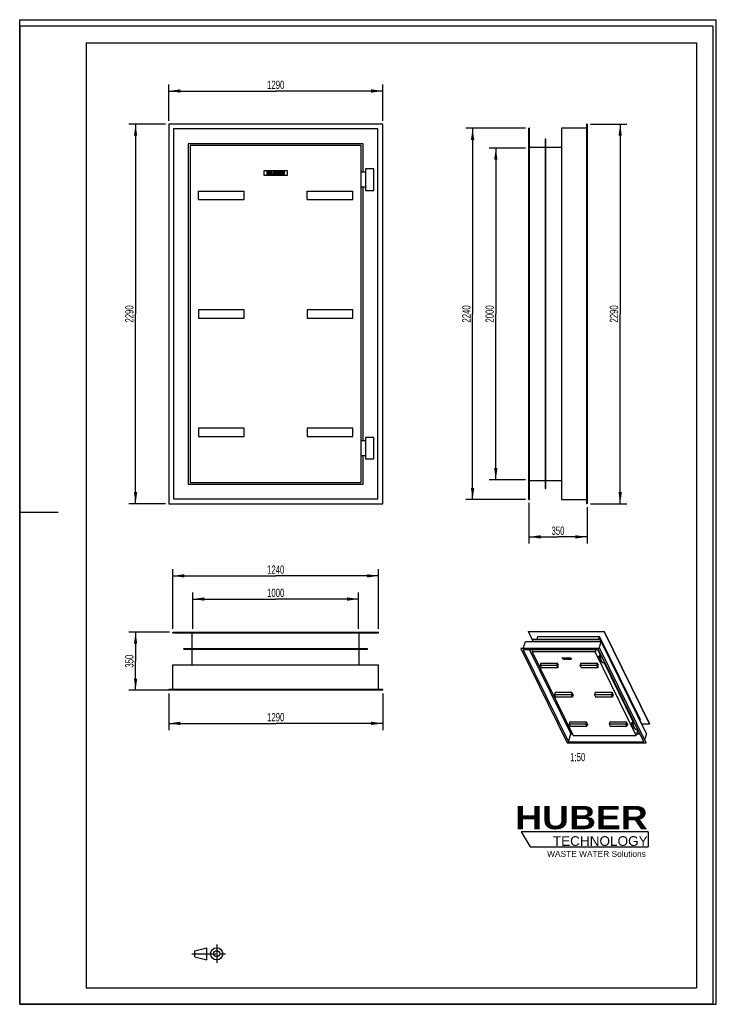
# Model space of a CAD drawing. Header units: millimetres. Extents: x 0 to 4200, y 0 to 5940.
import ezdxf

# ---------------------------------------------------------------- set-up
doc = ezdxf.new("R2010")
doc.units = ezdxf.units.MM
doc.header["$LTSCALE"] = 387.2
doc.linetypes.add('CENTER', pattern=[0.6, 0.375, -0.075, 0.075, -0.075])
doc.layers.get('0').update_dxf_attribs({"linetype": 'CONTINUOUS'})
for name, color, linetype in [('007_CURVES', 7, 'CONTINUOUS'), ('050_DIMENSIONING', 7, 'CONTINUOUS'), ('053_NOTES', 7, 'CONTINUOUS'), ('HUBER_Logo_BL0', 7, 'CONTINUOUS')]:
    doc.layers.add(name, color=color, linetype=linetype)
doc.styles.get("Standard").update_dxf_attribs({"font": 'txt', "width": 0.7})
doc.styles.add('TEXTSTYLE_2', font='ariblk.ttf')
doc.styles.add('TEXTSTYLE_3', font='arial.ttf')
doc.dimstyles.new('DIMSTYLE_1', dxfattribs={"dimtxt": 50, "dimasz": 70, "dimexe": 2, "dimexo": 1, "dimtad": 1, "dimdec": 1, "dimtxsty": 'STANDARD', "dimblk": '_FILLED', "dimblk1": '_FILLED', "dimblk2": '_FILLED', "dimcen": 0.09, "dimadec": 1, "dimazin": 2, "dimtp": 0.8, "dimtm": 0.8, "dimtfac": 1, "dimtdec": 1, "dimtofl": 0, "dimtmove": 0, "dimatfit": 3, "dimldrblk": '_FILLED', "dimfxl": 1, "dimtolj": 1, "dimarcsym": 0})
doc.dimstyles.new('DIMSTYLE_2', dxfattribs={"dimtxt": 50, "dimasz": 70, "dimexe": 2, "dimexo": 1, "dimtad": 1, "dimdec": 1, "dimtxsty": 'STANDARD', "dimblk": '_FILLED', "dimblk1": '_FILLED', "dimblk2": '_FILLED', "dimcen": 0.09, "dimadec": 1, "dimazin": 2, "dimtp": 1.2, "dimtm": 1.2, "dimtfac": 1, "dimtdec": 1, "dimtofl": 0, "dimtmove": 0, "dimatfit": 3, "dimldrblk": '_FILLED', "dimfxl": 1, "dimtolj": 1, "dimarcsym": 0})
doc.dimstyles.new('DIMSTYLE_3', dxfattribs={"dimtxt": 50, "dimasz": 70, "dimexe": 2, "dimexo": 1, "dimtad": 1, "dimdec": 1, "dimtxsty": 'STANDARD', "dimblk": '_FILLED', "dimblk1": '_FILLED', "dimblk2": '_FILLED', "dimcen": 0.09, "dimadec": 1, "dimazin": 2, "dimtp": 0.5, "dimtm": 0.5, "dimtfac": 1, "dimtdec": 1, "dimtofl": 0, "dimtmove": 0, "dimatfit": 3, "dimldrblk": '_FILLED', "dimfxl": 1, "dimtolj": 1, "dimarcsym": 0})
doc.dimstyles.new('DIMSTYLE_4', dxfattribs={"dimtxt": 50, "dimasz": 70, "dimexe": 2, "dimexo": 1, "dimtad": 1, "dimdec": 1, "dimtxsty": 'STANDARD', "dimblk": '_FILLED', "dimblk1": '_FILLED', "dimblk2": '_FILLED', "dimcen": 0.09, "dimadec": 1, "dimazin": 2, "dimtp": 2, "dimtm": 2, "dimtfac": 1, "dimtdec": 1, "dimtofl": 0, "dimtmove": 0, "dimatfit": 3, "dimldrblk": '_FILLED', "dimfxl": 1, "dimtolj": 1, "dimarcsym": 0})

# ---------------------------------------------------------------- blocks, each defined once
blk = doc.blocks.new('HUBER_LOGO_BL0', base_point=(3411.6, 1009.5))
at = {"layer": 'HUBER_Logo_BL0', "color": 5, "linetype": 'CONTINUOUS'}
for p, q in [((3788.5, 1040.5), (3023.5, 1040.5)), ((3023.5, 1040.5), (3077.5, 950.5)), ((3788.5, 1040.5), (3788.5, 950.5)), ((3077.5, 950.5), (3788.5, 950.5))]:
    blk.add_line(p, q, dxfattribs=at)
at = {"layer": 'HUBER_Logo_BL0', "color": 2, "linetype": 'CONTINUOUS', "attachment_point": 3, "line_spacing_factor": 0.78}
for s, insert, char_height, width, style in [('HUBER\\P\\fArial;\\H58.5;TECHNOLOGY ', (3786.3, 1196.7), 140.4, 775.343, 'TEXTSTYLE_2'), ('WASTE WATER Solutions', (3775.2, 925.3), 36, 594.067, 'TEXTSTYLE_3')]:
    blk.add_mtext(s, dxfattribs=dict(at, insert=insert, char_height=char_height, width=width, style=style))
blk = doc.blocks.new('_FILLED')
at = {"color": 0, "linetype": 'BYBLOCK'}
blk.add_solid([(0, 0), (-1, 0.143), (-1, -0.143)], dxfattribs=at)
blk = doc.blocks.new('*D0')
at = {"layer": '050_DIMENSIONING', "color": 2, "linetype": 'CONTINUOUS'}
for p, q in [((1043.6, 2264.8), (1043.6, 2484.8)), ((1043.6, 2444.8), (1543.6, 2444.8)), ((2043.6, 2444.8), (1543.6, 2444.8)), ((2043.6, 2264.8), (2043.6, 2484.8))]:
    blk.add_line(p, q, dxfattribs=at)
at = {"layer": '050_DIMENSIONING', "color": 2, "linetype": 'CONTINUOUS', "xscale": 70, "yscale": 70, "zscale": 70, "rotation": 180}
blk.add_blockref('_FILLED', (1043.6, 2444.8), dxfattribs=at)
at = {"layer": '050_DIMENSIONING', "color": 2, "linetype": 'CONTINUOUS', "xscale": 70, "yscale": 70, "zscale": 70}
blk.add_blockref('_FILLED', (2043.6, 2444.8), dxfattribs=at)
at = {"layer": '050_DIMENSIONING', "color": 2, "linetype": 'CONTINUOUS', "insert": (1543.6, 2507.3), "char_height": 50, "width": 219.643, "attachment_point": 2, "line_spacing_factor": 0.9}
blk.add_mtext('1000', dxfattribs=at)
blk = doc.blocks.new('*D1')
at = {"layer": '050_DIMENSIONING', "color": 2, "linetype": 'CONTINUOUS'}
for p, q in [((898.6, 1874.8), (898.6, 1654.8)), ((2188.6, 1874.8), (2188.6, 1654.8)), ((898.6, 1694.8), (1543.6, 1694.8)), ((2188.6, 1694.8), (1543.6, 1694.8))]:
    blk.add_line(p, q, dxfattribs=at)
at = {"layer": '050_DIMENSIONING', "color": 2, "linetype": 'CONTINUOUS', "xscale": 70, "yscale": 70, "zscale": 70, "rotation": 180}
blk.add_blockref('_FILLED', (898.6, 1694.8), dxfattribs=at)
at = {"layer": '050_DIMENSIONING', "color": 2, "linetype": 'CONTINUOUS', "xscale": 70, "yscale": 70, "zscale": 70}
blk.add_blockref('_FILLED', (2188.6, 1694.8), dxfattribs=at)
at = {"layer": '050_DIMENSIONING', "color": 2, "linetype": 'CONTINUOUS', "insert": (1543.6, 1757.3), "char_height": 50, "width": 219.643, "attachment_point": 2, "line_spacing_factor": 0.9}
blk.add_mtext('1290', dxfattribs=at)
blk = doc.blocks.new('*D2')
at = {"layer": '050_DIMENSIONING', "color": 2, "linetype": 'CONTINUOUS'}
for p, q in [((903.6, 2244.8), (658.6, 2244.8)), ((698.6, 2244.8), (698.6, 2069.8)), ((698.6, 1894.8), (698.6, 2069.8)), ((1058.6, 1894.8), (658.6, 1894.8))]:
    blk.add_line(p, q, dxfattribs=at)
at = {"layer": '050_DIMENSIONING', "color": 2, "linetype": 'CONTINUOUS', "xscale": 70, "yscale": 70, "zscale": 70}
for p, rotation in [((698.6, 2244.8), 90), ((698.6, 1894.8), 270)]:
    blk.add_blockref('_FILLED', p, dxfattribs=dict(at, rotation=rotation))
at = {"layer": '050_DIMENSIONING', "color": 2, "linetype": 'CONTINUOUS', "insert": (636.1, 2069.8), "char_height": 50, "width": 166.071, "attachment_point": 2, "rotation": 90, "line_spacing_factor": 0.9}
blk.add_mtext('350', dxfattribs=at)
blk = doc.blocks.new('*D3')
at = {"layer": '050_DIMENSIONING', "color": 2, "linetype": 'CONTINUOUS'}
for p, q in [((3070.6, 3024.8), (3070.6, 2779.8)), ((3420.6, 2999.8), (3420.6, 2779.8)), ((3070.6, 2819.8), (3245.6, 2819.8)), ((3420.6, 2819.8), (3245.6, 2819.8))]:
    blk.add_line(p, q, dxfattribs=at)
at = {"layer": '050_DIMENSIONING', "color": 2, "linetype": 'CONTINUOUS', "xscale": 70, "yscale": 70, "zscale": 70, "rotation": 180}
blk.add_blockref('_FILLED', (3070.6, 2819.8), dxfattribs=at)
at = {"layer": '050_DIMENSIONING', "color": 2, "linetype": 'CONTINUOUS', "xscale": 70, "yscale": 70, "zscale": 70}
blk.add_blockref('_FILLED', (3420.6, 2819.8), dxfattribs=at)
at = {"layer": '050_DIMENSIONING', "color": 2, "linetype": 'CONTINUOUS', "insert": (3245.6, 2882.3), "char_height": 50, "width": 166.071, "attachment_point": 2, "line_spacing_factor": 0.9}
blk.add_mtext('350', dxfattribs=at)
blk = doc.blocks.new('*D4')
at = {"layer": '050_DIMENSIONING', "color": 2, "linetype": 'CONTINUOUS'}
for p, q in [((3050.6, 5164.8), (2830.6, 5164.8)), ((2870.6, 5164.8), (2870.6, 4164.8)), ((2870.6, 3164.8), (2870.6, 4164.8)), ((3050.6, 3164.8), (2830.6, 3164.8))]:
    blk.add_line(p, q, dxfattribs=at)
at = {"layer": '050_DIMENSIONING', "color": 2, "linetype": 'CONTINUOUS', "xscale": 70, "yscale": 70, "zscale": 70}
for p, rotation in [((2870.6, 5164.8), 90), ((2870.6, 3164.8), 270)]:
    blk.add_blockref('_FILLED', p, dxfattribs=dict(at, rotation=rotation))
at = {"layer": '050_DIMENSIONING', "color": 2, "linetype": 'CONTINUOUS', "insert": (2808.1, 4164.8), "char_height": 50, "width": 235.714, "attachment_point": 2, "rotation": 90, "line_spacing_factor": 0.9}
blk.add_mtext('2000', dxfattribs=at)
blk = doc.blocks.new('*D5')
at = {"layer": '050_DIMENSIONING', "color": 2, "linetype": 'CONTINUOUS'}
for p, q in [((878.6, 5309.8), (658.6, 5309.8)), ((698.6, 5309.8), (698.6, 4164.8)), ((698.6, 3019.8), (698.6, 4164.8)), ((878.6, 3019.8), (658.6, 3019.8))]:
    blk.add_line(p, q, dxfattribs=at)
at = {"layer": '050_DIMENSIONING', "color": 2, "linetype": 'CONTINUOUS', "xscale": 70, "yscale": 70, "zscale": 70}
for p, rotation in [((698.6, 5309.8), 90), ((698.6, 3019.8), 270)]:
    blk.add_blockref('_FILLED', p, dxfattribs=dict(at, rotation=rotation))
at = {"layer": '050_DIMENSIONING', "color": 2, "linetype": 'CONTINUOUS', "insert": (636.1, 4164.8), "char_height": 50, "width": 235.714, "attachment_point": 2, "rotation": 90, "line_spacing_factor": 0.9}
blk.add_mtext('2290', dxfattribs=at)
blk = doc.blocks.new('*D6')
at = {"layer": '050_DIMENSIONING', "color": 2, "linetype": 'CONTINUOUS'}
for p, q in [((898.6, 5329.8), (898.6, 5549.8)), ((2188.6, 5329.8), (2188.6, 5549.8)), ((898.6, 5509.8), (1543.6, 5509.8)), ((2188.6, 5509.8), (1543.6, 5509.8))]:
    blk.add_line(p, q, dxfattribs=at)
at = {"layer": '050_DIMENSIONING', "color": 2, "linetype": 'CONTINUOUS', "xscale": 70, "yscale": 70, "zscale": 70, "rotation": 180}
blk.add_blockref('_FILLED', (898.6, 5509.8), dxfattribs=at)
at = {"layer": '050_DIMENSIONING', "color": 2, "linetype": 'CONTINUOUS', "xscale": 70, "yscale": 70, "zscale": 70}
blk.add_blockref('_FILLED', (2188.6, 5509.8), dxfattribs=at)
at = {"layer": '050_DIMENSIONING', "color": 2, "linetype": 'CONTINUOUS', "insert": (1543.6, 5572.3), "char_height": 50, "width": 219.643, "attachment_point": 2, "line_spacing_factor": 0.9}
blk.add_mtext('1290', dxfattribs=at)
blk = doc.blocks.new('*D7')
at = {"layer": '050_DIMENSIONING', "color": 2, "linetype": 'CONTINUOUS'}
for p, q in [((3050.6, 5284.8), (2690.6, 5284.8)), ((2730.6, 5284.8), (2730.6, 4164.8)), ((2730.6, 3044.8), (2730.6, 4164.8)), ((3050.6, 3044.8), (2690.6, 3044.8))]:
    blk.add_line(p, q, dxfattribs=at)
at = {"layer": '050_DIMENSIONING', "color": 2, "linetype": 'CONTINUOUS', "xscale": 70, "yscale": 70, "zscale": 70}
for p, rotation in [((2730.6, 5284.8), 90), ((2730.6, 3044.8), 270)]:
    blk.add_blockref('_FILLED', p, dxfattribs=dict(at, rotation=rotation))
at = {"layer": '050_DIMENSIONING', "color": 2, "linetype": 'CONTINUOUS', "insert": (2668.1, 4164.8), "char_height": 50, "width": 235.714, "attachment_point": 2, "rotation": 90, "line_spacing_factor": 0.9}
blk.add_mtext('2240', dxfattribs=at)
blk = doc.blocks.new('*D8')
at = {"layer": '050_DIMENSIONING', "color": 2, "linetype": 'CONTINUOUS'}
for p, q in [((923.6, 2264.8), (923.6, 2624.8)), ((2163.6, 2264.8), (2163.6, 2624.8)), ((923.6, 2584.8), (1543.6, 2584.8)), ((2163.6, 2584.8), (1543.6, 2584.8))]:
    blk.add_line(p, q, dxfattribs=at)
at = {"layer": '050_DIMENSIONING', "color": 2, "linetype": 'CONTINUOUS', "xscale": 70, "yscale": 70, "zscale": 70, "rotation": 180}
blk.add_blockref('_FILLED', (923.6, 2584.8), dxfattribs=at)
at = {"layer": '050_DIMENSIONING', "color": 2, "linetype": 'CONTINUOUS', "xscale": 70, "yscale": 70, "zscale": 70}
blk.add_blockref('_FILLED', (2163.6, 2584.8), dxfattribs=at)
at = {"layer": '050_DIMENSIONING', "color": 2, "linetype": 'CONTINUOUS', "insert": (1543.6, 2647.3), "char_height": 50, "width": 219.643, "attachment_point": 2, "line_spacing_factor": 0.9}
blk.add_mtext('1240', dxfattribs=at)
blk = doc.blocks.new('*D9')
at = {"layer": '050_DIMENSIONING', "color": 2, "linetype": 'CONTINUOUS'}
for p, q in [((3440.6, 5309.8), (3660.6, 5309.8)), ((3620.6, 5309.8), (3620.6, 4164.8)), ((3620.6, 3019.8), (3620.6, 4164.8)), ((3440.6, 3019.8), (3660.6, 3019.8))]:
    blk.add_line(p, q, dxfattribs=at)
at = {"layer": '050_DIMENSIONING', "color": 2, "linetype": 'CONTINUOUS', "xscale": 70, "yscale": 70, "zscale": 70}
for p, rotation in [((3620.6, 5309.8), 90), ((3620.6, 3019.8), 270)]:
    blk.add_blockref('_FILLED', p, dxfattribs=dict(at, rotation=rotation))
at = {"layer": '050_DIMENSIONING', "color": 2, "linetype": 'CONTINUOUS', "insert": (3558.1, 4164.8), "char_height": 50, "width": 235.714, "attachment_point": 2, "rotation": 90, "line_spacing_factor": 0.9}
blk.add_mtext('2290', dxfattribs=at)
blk = doc.blocks.new('PROJEKTIONSMETHODE_1_BL1', base_point=(1140, 305))
at = {"color": 2, "linetype": 'CENTER'}
for p, q in [((1187.7, 360), (1187.7, 250)), ((1037.3, 305), (1242.7, 305))]:
    blk.add_line(p, q, dxfattribs=at)
at = {"color": 2, "linetype": 'CONTINUOUS'}
for p, q in [((1055.7, 323.3), (1129, 341.7)), ((1055.7, 286.7), (1055.7, 323.3)), ((1129, 268.3), (1129, 341.7)), ((1055.7, 286.7), (1129, 268.3))]:
    blk.add_line(p, q, dxfattribs=at)
for radius in [36.7, 18.3]:
    blk.add_circle((1187.7, 305), radius, dxfattribs=at)

msp = doc.modelspace()

# ---------------------------------------------------------------- linework, layer by layer
at = {"color": 7, "linetype": 'CONTINUOUS'}
for p, q in [((0, 5940), (4200, 5940)), ((0, 0), (0, 5940)), ((0, 5940), (4200, 5940)), ((0, 0), (0, 5940)), ((4200, 0), (4200, 5940)), ((4200, 0), (4200, 5940)), ((898.57, 5309.79), (898.57, 3019.79)), ((2188.57, 5309.79), (898.57, 5309.79)), ((2188.57, 3019.79), (2188.57, 5309.79)), ((3420.61, 5309.79), (3416.61, 5309.79)), ((3416.61, 5309.79), (3416.61, 3019.79)), ((3420.61, 5309.79), (3420.61, 3019.79)), ((927.57, 5280.79), (927.57, 3048.79)), ((2159.57, 5280.79), (927.57, 5280.79)), ((2159.57, 3048.79), (2159.57, 5280.79)), ((3070.61, 3044.79), (3070.61, 5284.79)), ((3074.61, 5284.79), (3070.61, 5284.79)), ((3074.61, 3044.79), (3074.61, 5284.79)), ((3416.61, 5284.79), (3266.61, 5284.79)), ((3266.61, 5284.79), (3266.61, 3044.79)), ((1016.57, 5191.79), (1016.57, 3137.79)), ((2070.57, 5191.79), (1016.57, 5191.79)), ((1027.57, 5180.79), (1027.57, 3148.79)), ((2059.57, 5180.79), (1027.57, 5180.79)), ((2059.57, 3148.79), (2059.57, 5180.79)), ((2070.57, 5019.79), (2070.57, 5191.79)), ((3168.61, 5168.79), (3074.61, 5168.79)), ((3172.61, 5218.79), (3168.61, 5218.79)), ((3168.61, 5218.79), (3168.61, 3110.79)), ((3172.61, 3110.79), (3172.61, 5218.79)), ((3266.61, 5168.79), (3172.61, 5168.79)), ((2085.57, 5019.79), (2059.57, 5019.79)), ((2135.57, 5039.79), (2085.57, 5039.79)), ((2085.57, 5039.79), (2085.57, 4909.79)), ((2135.57, 4909.79), (2135.57, 5039.79)), ((1078.57, 4854.79), (1078.57, 4904.79)), ((1078.57, 4904.79), (1353.57, 4904.79)), ((1353.57, 4854.79), (1353.57, 4904.79)), ((1733.57, 4854.79), (1733.57, 4904.79)), ((1733.57, 4904.79), (2008.57, 4904.79)), ((2008.57, 4854.79), (2008.57, 4904.79)), ((2085.57, 4929.79), (2059.57, 4929.79)), ((2070.57, 3399.79), (2070.57, 4929.79)), ((2085.57, 4909.79), (2135.57, 4909.79)), ((1078.57, 4854.79), (1353.57, 4854.79)), ((1733.57, 4854.79), (2008.57, 4854.79)), ((1078.57, 4189.79), (1078.57, 4139.79)), ((1353.57, 4189.79), (1078.57, 4189.79)), ((1353.57, 4139.79), (1353.57, 4189.79)), ((2008.57, 4189.79), (1733.57, 4189.79)), ((1733.57, 4189.79), (1733.57, 4139.79)), ((2008.57, 4139.79), (2008.57, 4189.79)), ((1078.57, 4139.79), (1353.57, 4139.79)), ((1733.57, 4139.79), (2008.57, 4139.79)), ((1078.57, 3474.79), (1078.57, 3424.79)), ((1353.57, 3474.79), (1078.57, 3474.79)), ((1353.57, 3424.79), (1353.57, 3474.79)), ((2008.57, 3474.79), (1733.57, 3474.79)), ((1733.57, 3474.79), (1733.57, 3424.79)), ((2008.57, 3424.79), (2008.57, 3474.79)), ((1078.57, 3424.79), (1353.57, 3424.79)), ((1733.57, 3424.79), (2008.57, 3424.79)), ((2085.57, 3399.79), (2059.57, 3399.79)), ((2135.57, 3419.79), (2085.57, 3419.79)), ((2085.57, 3419.79), (2085.57, 3289.79)), ((2135.57, 3289.79), (2135.57, 3419.79)), ((2085.57, 3309.79), (2059.57, 3309.79)), ((2070.57, 3137.79), (2070.57, 3309.79)), ((2085.57, 3289.79), (2135.57, 3289.79)), ((1027.57, 3148.79), (2059.57, 3148.79)), ((3074.61, 3160.79), (3168.61, 3160.79)), ((3172.61, 3160.79), (3266.61, 3160.79)), ((1016.57, 3137.79), (2070.57, 3137.79)), ((3168.61, 3110.79), (3172.61, 3110.79)), ((927.57, 3048.79), (2159.57, 3048.79)), ((3070.61, 3044.79), (3074.61, 3044.79)), ((3266.61, 3044.79), (3416.61, 3044.79)), ((898.57, 3019.79), (2188.57, 3019.79)), ((3420.61, 3019.79), (3416.61, 3019.79)), ((923.57, 2244.79), (2163.57, 2244.79)), ((923.57, 2240.79), (923.57, 2244.79)), ((923.57, 2240.79), (2163.57, 2240.79)), ((1039.57, 2146.79), (1039.57, 2240.79)), ((2047.57, 2146.79), (2047.57, 2240.79)), ((2163.57, 2240.79), (2163.57, 2244.79)), ((3067.45, 2248.22), (3067.84, 2249.47)), ((3090.43, 2201.41), (3067.45, 2248.22)), ((3067.45, 2248.22), (3524.3, 2248.22)), ((3067.84, 2249.47), (3524.69, 2249.47)), ((3090.34, 2201.1), (3090.72, 2202.36)), ((3096.74, 2188.06), (3090.34, 2201.1)), ((3090.34, 2201.1), (3498.55, 2201.1)), ((3090.72, 2202.36), (3498.94, 2202.36)), ((3119.09, 2202.36), (3124.35, 2219.38)), ((3124.35, 2219.38), (3495.72, 2219.38)), ((3490.46, 2202.36), (3495.72, 2219.38)), ((3740.73, 1720.1), (3495.72, 2219.38)), ((3498.55, 2201.1), (3498.94, 2202.36)), ((3498.55, 2201.1), (3504.95, 2188.06)), ((3756.15, 1678.22), (3498.94, 2202.36)), ((3524.3, 2248.22), (3524.69, 2249.47)), ((3524.3, 2248.22), (3797.62, 1691.26)), ((3798.01, 1692.51), (3524.69, 2249.47)), ((989.57, 2142.79), (989.57, 2146.79)), ((989.57, 2146.79), (2097.57, 2146.79)), ((989.57, 2142.79), (2097.57, 2142.79)), ((1039.57, 2048.79), (1039.57, 2142.79)), ((2047.57, 2048.79), (2047.57, 2142.79)), ((2097.57, 2142.79), (2097.57, 2146.79)), ((3021.69, 2146.02), (3022.08, 2147.28)), ((3021.69, 2146.02), (3301.11, 1576.63)), ((3496.96, 2146.02), (3021.69, 2146.02)), ((3497.35, 2147.28), (3022.08, 2147.28)), ((3489.81, 2138.81), (3035.91, 2138.81)), ((3035.91, 2138.81), (3308.26, 1583.84)), ((3036.26, 2147.28), (3048.86, 2188.06)), ((3048.86, 2188.06), (3505.71, 2188.06)), ((3073.5, 2138.81), (3322.78, 1630.84)), ((3092.64, 2138.81), (3088.93, 2126.8)), ((3114.67, 2188.06), (3114.86, 2188.67)), ((3114.86, 2188.67), (3486.23, 2188.67)), ((3472.86, 2138.81), (3469.14, 2126.8)), ((3500.84, 2107.65), (3485.55, 2138.81)), ((3486.04, 2188.06), (3486.23, 2188.67)), ((3486.53, 2188.06), (3486.23, 2188.67)), ((3502.41, 2112.71), (3489.6, 2138.81)), ((3762.16, 1583.84), (3489.81, 2138.81)), ((3493.11, 2147.28), (3505.71, 2188.06)), ((3496.96, 2146.02), (3497.35, 2147.28)), ((3776.38, 1576.63), (3496.96, 2146.02)), ((3776.77, 1577.88), (3497.35, 2147.28)), ((3779.03, 1631.1), (3505.71, 2188.06)), ((3088.93, 2126.8), (3336.87, 1621.55)), ((3469.14, 2126.8), (3088.93, 2126.8)), ((3717.08, 1621.55), (3469.14, 2126.8)), ((3490.14, 2091.15), (3494.02, 2103.68)), ((3498.47, 2091.15), (3490.14, 2091.15)), ((3501.12, 2068.77), (3490.14, 2091.15)), ((3499.62, 2103.68), (3494.02, 2103.68)), ((3502.49, 2112.98), (3496.8, 2094.56)), ((3496.8, 2094.56), (3512.66, 2062.23)), ((3511.53, 2094.56), (3496.8, 2094.56)), ((923.57, 1898.79), (923.57, 2048.79)), ((923.57, 2048.79), (2163.57, 2048.79)), ((2163.57, 1898.79), (2163.57, 2048.79)), ((3141.4, 2058.17), (3137.43, 2045.32)), ((3143.53, 2032.89), (3137.43, 2045.32)), ((3137.43, 2045.32), (3238.74, 2045.32)), ((3141.4, 2058.17), (3242.71, 2058.17)), ((3143.53, 2032.89), (3244.84, 2032.89)), ((3238.74, 2045.32), (3242.71, 2058.17)), ((3244.84, 2032.89), (3238.74, 2045.32)), ((3248.81, 2045.74), (3242.71, 2058.17)), ((3244.84, 2032.89), (3248.81, 2045.74)), ((3382.71, 2058.17), (3378.74, 2045.32)), ((3384.84, 2032.89), (3378.74, 2045.32)), ((3378.74, 2045.32), (3480.06, 2045.32)), ((3382.71, 2058.17), (3484.03, 2058.17)), ((3384.84, 2032.89), (3486.16, 2032.89)), ((3480.06, 2045.32), (3484.03, 2058.17)), ((3486.16, 2032.89), (3480.06, 2045.32)), ((3490.13, 2045.74), (3484.03, 2058.17)), ((3486.16, 2032.89), (3490.13, 2045.74)), ((3509.45, 2068.77), (3501.12, 2068.77)), ((3512.66, 2062.23), (3527.39, 2062.23)), ((3698.51, 1704.84), (3523.13, 2062.23)), ((3700.08, 1709.91), (3527.18, 2062.23)), ((898.57, 1894.79), (898.57, 1898.79)), ((2188.57, 1898.79), (898.57, 1898.79)), ((2188.57, 1894.79), (898.57, 1894.79)), ((2188.57, 1894.79), (2188.57, 1898.79)), ((3228.64, 1880.39), (3224.67, 1867.54)), ((3224.67, 1867.54), (3230.77, 1855.11)), ((3325.98, 1867.54), (3224.67, 1867.54)), ((3329.95, 1880.39), (3228.64, 1880.39)), ((3230.77, 1855.11), (3332.08, 1855.11)), ((3329.95, 1880.39), (3325.98, 1867.54)), ((3332.08, 1855.11), (3325.98, 1867.54)), ((3336.05, 1867.96), (3329.95, 1880.39)), ((3336.05, 1867.96), (3332.08, 1855.11)), ((3469.96, 1880.39), (3465.99, 1867.54)), ((3465.99, 1867.54), (3472.09, 1855.11)), ((3567.3, 1867.54), (3465.99, 1867.54)), ((3571.27, 1880.39), (3469.96, 1880.39)), ((3472.09, 1855.11), (3573.4, 1855.11)), ((3571.27, 1880.39), (3567.3, 1867.54)), ((3573.4, 1855.11), (3567.3, 1867.54)), ((3577.37, 1867.96), (3571.27, 1880.39)), ((3577.37, 1867.96), (3573.4, 1855.11)), ((3315.88, 1702.61), (3311.91, 1689.76)), ((3311.91, 1689.76), (3318.01, 1677.33)), ((3413.23, 1689.76), (3311.91, 1689.76)), ((3417.2, 1702.61), (3315.88, 1702.61)), ((3318.01, 1677.33), (3419.33, 1677.33)), ((3417.2, 1702.61), (3413.23, 1689.76)), ((3419.33, 1677.33), (3413.23, 1689.76)), ((3423.3, 1690.18), (3417.2, 1702.61)), ((3423.3, 1690.18), (3419.33, 1677.33)), ((3557.2, 1702.61), (3553.23, 1689.76)), ((3553.23, 1689.76), (3559.33, 1677.33)), ((3654.54, 1689.76), (3553.23, 1689.76)), ((3658.51, 1702.61), (3557.2, 1702.61)), ((3559.33, 1677.33), (3660.64, 1677.33)), ((3658.51, 1702.61), (3654.54, 1689.76)), ((3660.64, 1677.33), (3654.54, 1689.76)), ((3664.61, 1690.18), (3658.51, 1702.61)), ((3664.61, 1690.18), (3660.64, 1677.33)), ((3687.81, 1688.35), (3691.68, 1700.88)), ((3696.14, 1688.35), (3687.81, 1688.35)), ((3698.79, 1665.97), (3687.81, 1688.35)), ((3697.29, 1700.88), (3691.68, 1700.88)), ((3700.16, 1710.18), (3694.46, 1691.75)), ((3694.46, 1691.75), (3710.33, 1659.43)), ((3709.2, 1691.75), (3694.46, 1691.75)), ((3707.12, 1665.97), (3698.79, 1665.97)), ((3740.73, 1720.1), (3738.74, 1713.68)), ((3749.75, 1691.26), (3797.62, 1691.26)), ((3756.15, 1678.22), (3756.05, 1677.91)), ((3798.01, 1692.51), (3797.62, 1691.26)), ((3308.26, 1583.84), (3322.78, 1630.84)), ((3322.78, 1630.84), (3332.31, 1630.84)), ((3336.87, 1621.55), (3717.08, 1621.55)), ((3710.33, 1659.43), (3725.06, 1659.43)), ((3725.7, 1649.44), (3717.08, 1621.55)), ((3719.95, 1630.84), (3739.09, 1630.84)), ((3725.7, 1649.44), (3720.79, 1659.43)), ((3731.09, 1646.7), (3724.85, 1659.43)), ((3724.85, 1646.7), (3731.09, 1646.7)), ((3731.18, 1646.97), (3731.09, 1646.7)), ((3779.03, 1631.1), (3768.06, 1595.62)), ((3301.11, 1576.63), (3776.38, 1576.63)), ((3308.26, 1583.84), (3762.16, 1583.84)), ((3776.38, 1576.63), (3776.77, 1577.88)), ((0, 0), (4200, 0)), ((0, 0), (4200, 0))]:
    msp.add_line(p, q, dxfattribs=at)
at = {"color": 3, "linetype": 'CONTINUOUS'}
for p, q in [((0, 5900), (0, 2970)), ((4180, 5900), (0, 5900)), ((4180, 5900), (4180, 0)), ((0, 2970), (0, 0)), ((0, 2970), (232, 2970)), ((4180, 0), (0, 0))]:
    msp.add_line(p, q, dxfattribs=at)
at = {"color": 5, "linetype": 'CONTINUOUS'}
for p, q in [((400, 5800), (4080, 5800)), ((400, 5800), (400, 100)), ((4080, 5800), (4080, 100)), ((400, 100), (4080, 100))]:
    msp.add_line(p, q, dxfattribs=at)
at = {"layer": '007_CURVES', "color": 4, "linetype": 'CONTINUOUS'}
for p, q in [((1473.57, 5029.79), (1613.57, 5029.79)), ((1473.57, 4999.79), (1473.57, 5029.79)), ((1613.57, 4999.79), (1473.57, 4999.79)), ((1489.48, 5024.79), (1489.48, 5004.79)), ((1495.66, 5024.79), (1489.48, 5024.79)), ((1489.48, 5004.79), (1495.66, 5004.79)), ((1495.66, 5017.79), (1495.66, 5024.79)), ((1502.41, 5017.79), (1495.66, 5017.79)), ((1495.66, 5004.79), (1495.66, 5012.88)), ((1495.66, 5012.88), (1502.41, 5012.88)), ((1508.62, 5024.79), (1502.41, 5024.79)), ((1502.41, 5024.79), (1502.41, 5017.79)), ((1502.41, 5012.88), (1502.41, 5004.79)), ((1502.41, 5004.79), (1508.62, 5004.79)), ((1508.62, 5004.79), (1508.62, 5024.79)), ((1518.91, 5024.79), (1512.74, 5024.79)), ((1512.74, 5024.79), (1512.74, 5012.86)), ((1518.91, 5012.58), (1518.91, 5024.79)), ((1525.74, 5024.79), (1525.74, 5012.58)), ((1531.91, 5024.79), (1525.74, 5024.79)), ((1531.91, 5012.86), (1531.91, 5024.79)), ((1536.02, 5024.79), (1536.02, 5004.79)), ((1547.59, 5024.79), (1536.02, 5024.79)), ((1536.02, 5004.79), (1546.68, 5004.79)), ((1542.25, 5016.94), (1542.25, 5020.73)), ((1542.25, 5020.73), (1544.98, 5020.73)), ((1544.94, 5016.94), (1542.25, 5016.94)), ((1542.25, 5009.08), (1542.25, 5013.14)), ((1542.25, 5013.14), (1545.39, 5013.14)), ((1545.4, 5009.08), (1542.25, 5009.08)), ((1557.72, 5024.79), (1557.72, 5004.79)), ((1574.28, 5024.79), (1557.72, 5024.79)), ((1557.72, 5004.79), (1574.58, 5004.79)), ((1563.92, 5017.34), (1563.92, 5020.52)), ((1563.92, 5020.52), (1574.28, 5020.52)), ((1573.53, 5017.34), (1563.92, 5017.34)), ((1563.92, 5009.32), (1563.92, 5013.26)), ((1563.92, 5013.26), (1573.53, 5013.26)), ((1574.58, 5009.32), (1563.92, 5009.32)), ((1573.53, 5013.26), (1573.53, 5017.34)), ((1574.28, 5020.52), (1574.28, 5024.79)), ((1574.58, 5004.79), (1574.58, 5009.32)), ((1588.29, 5024.79), (1577.99, 5024.79)), ((1577.99, 5024.79), (1577.99, 5004.79)), ((1577.99, 5004.79), (1584.2, 5004.79)), ((1584.2, 5016.68), (1584.2, 5020.75)), ((1584.2, 5020.75), (1586.92, 5020.75)), ((1586.81, 5016.68), (1584.2, 5016.68)), ((1584.2, 5004.79), (1584.2, 5012.9)), ((1584.2, 5012.9), (1584.75, 5012.9)), ((1587.38, 5010.9), (1590.68, 5004.79)), ((1590.68, 5004.79), (1597.67, 5004.79)), ((1597.67, 5004.79), (1594.67, 5010.57)), ((1613.57, 5029.79), (1613.57, 4999.79)), ((3271.67, 2089.25), (3323.25, 2089.25)), ((3275.33, 2081.79), (3271.67, 2089.25)), ((3326.91, 2081.79), (3275.33, 2081.79)), ((3278.14, 2088.01), (3280.58, 2083.04)), ((3280.42, 2088.01), (3278.14, 2088.01)), ((3281.27, 2086.27), (3280.42, 2088.01)), ((3280.58, 2083.04), (3282.86, 2083.04)), ((3283.76, 2086.27), (3281.27, 2086.27)), ((3282.86, 2083.04), (3281.87, 2085.05)), ((3281.87, 2085.05), (3284.36, 2085.05)), ((3285.19, 2088.01), (3282.91, 2088.01)), ((3282.91, 2088.01), (3283.76, 2086.27)), ((3284.36, 2085.05), (3285.35, 2083.04)), ((3287.63, 2083.04), (3285.19, 2088.01)), ((3285.35, 2083.04), (3287.63, 2083.04)), ((3288.98, 2088.01), (3286.71, 2088.01)), ((3286.71, 2088.01), (3288.17, 2085.04)), ((3290.47, 2084.97), (3288.98, 2088.01)), ((3291.5, 2088.01), (3292.99, 2084.97)), ((3293.77, 2088.01), (3291.5, 2088.01)), ((3295.23, 2085.04), (3293.77, 2088.01)), ((3295.29, 2088.01), (3297.73, 2083.04)), ((3299.55, 2088.01), (3295.29, 2088.01)), ((3297.73, 2083.04), (3301.66, 2083.04)), ((3298.54, 2086.06), (3298.08, 2087)), ((3298.08, 2087), (3299.08, 2087)), ((3299.53, 2086.06), (3298.54, 2086.06)), ((3299.5, 2084.1), (3299, 2085.11)), ((3299, 2085.11), (3300.16, 2085.11)), ((3300.66, 2084.1), (3299.5, 2084.1)), ((3303.28, 2088.01), (3305.72, 2083.04)), ((3309.38, 2088.01), (3303.28, 2088.01)), ((3305.72, 2083.04), (3311.94, 2083.04)), ((3306.47, 2086.16), (3306.09, 2086.95)), ((3306.09, 2086.95), (3309.91, 2086.95)), ((3310.02, 2086.16), (3306.47, 2086.16)), ((3307.45, 2084.16), (3306.97, 2085.14)), ((3306.97, 2085.14), (3310.51, 2085.14)), ((3311.38, 2084.16), (3307.45, 2084.16)), ((3309.91, 2086.95), (3309.38, 2088.01)), ((3310.51, 2085.14), (3310.02, 2086.16)), ((3314.55, 2088.01), (3310.75, 2088.01)), ((3310.75, 2088.01), (3313.19, 2083.04)), ((3311.94, 2083.04), (3311.38, 2084.16)), ((3313.19, 2083.04), (3315.48, 2083.04)), ((3314.03, 2085.99), (3313.53, 2087)), ((3313.53, 2087), (3314.53, 2087)), ((3314.99, 2085.99), (3314.03, 2085.99)), ((3315.48, 2083.04), (3314.49, 2085.05)), ((3314.49, 2085.05), (3314.69, 2085.05)), ((3315.9, 2084.55), (3317.87, 2083.04)), ((3317.87, 2083.04), (3320.44, 2083.04)), ((3320.44, 2083.04), (3318.63, 2084.47)), ((3323.25, 2089.25), (3326.91, 2081.79))]:
    msp.add_line(p, q, dxfattribs=at)
for points in [[(1513.31, 5009.48), (1512.93, 5010.76), (1512.74, 5011.88), (1512.74, 5012.86)], [(1514.63, 5007.18), (1513.98, 5007.92), (1513.55, 5008.69), (1513.31, 5009.48)], [(1516.75, 5005.45), (1515.98, 5005.86), (1515.27, 5006.44), (1514.63, 5007.18)], [(1519.63, 5004.65), (1518.49, 5004.79), (1517.52, 5005.05), (1516.75, 5005.45)], [(1518.91, 5012.58), (1518.91, 5011.49), (1519.21, 5010.64), (1519.81, 5010.03)], [(1522.82, 5004.45), (1521.84, 5004.45), (1520.78, 5004.51), (1519.63, 5004.65)], [(1519.81, 5010.03), (1520.41, 5009.41), (1521.25, 5009.11), (1522.33, 5009.11)], [(1522.33, 5009.11), (1523.4, 5009.11), (1524.23, 5009.41), (1524.83, 5010.01)], [(1527.14, 5005.11), (1525.95, 5004.68), (1524.5, 5004.45), (1522.82, 5004.45)], [(1524.83, 5010.01), (1525.43, 5010.61), (1525.74, 5011.47), (1525.74, 5012.58)], [(1529.62, 5006.76), (1528.83, 5005.97), (1528.01, 5005.43), (1527.14, 5005.11)], [(1531.35, 5009.52), (1530.98, 5008.47), (1530.41, 5007.56), (1529.62, 5006.76)], [(1531.91, 5012.86), (1531.91, 5011.68), (1531.72, 5010.57), (1531.35, 5009.52)], [(1544.94, 5016.94), (1545.89, 5016.94), (1546.56, 5017.11), (1546.94, 5017.43)], [(1546.94, 5020.24), (1546.56, 5020.57), (1545.91, 5020.73), (1544.98, 5020.73)], [(1547.65, 5012.59), (1547.22, 5012.94), (1546.47, 5013.14), (1545.39, 5013.14)], [(1545.4, 5009.08), (1546.47, 5009.08), (1547.22, 5009.26), (1547.65, 5009.64)], [(1549.45, 5005.06), (1548.06, 5004.87), (1547.13, 5004.79), (1546.68, 5004.79)], [(1547.52, 5018.88), (1547.52, 5019.45), (1547.33, 5019.92), (1546.94, 5020.24)], [(1546.94, 5017.43), (1547.33, 5017.76), (1547.52, 5018.25), (1547.52, 5018.88)], [(1547.59, 5024.79), (1549.51, 5024.79), (1550.98, 5024.31), (1552.02, 5023.35)], [(1548.31, 5011.17), (1548.31, 5011.76), (1548.09, 5012.24), (1547.65, 5012.59)], [(1547.65, 5009.64), (1548.09, 5010.03), (1548.31, 5010.53), (1548.31, 5011.17)], [(1551.8, 5005.71), (1551.28, 5005.41), (1550.49, 5005.2), (1549.45, 5005.06)], [(1552.47, 5016.76), (1551.98, 5016.19), (1551.25, 5015.76), (1550.31, 5015.43)], [(1550.31, 5015.43), (1551.75, 5015.07), (1552.8, 5014.49), (1553.48, 5013.64)], [(1553.78, 5007.68), (1553.29, 5006.85), (1552.63, 5006.19), (1551.8, 5005.71)], [(1552.02, 5023.35), (1553.06, 5022.4), (1553.57, 5021.21), (1553.57, 5019.81)], [(1553.57, 5019.81), (1553.57, 5018.62), (1553.21, 5017.61), (1552.47, 5016.76)], [(1553.48, 5013.64), (1554.16, 5012.79), (1554.5, 5011.74), (1554.5, 5010.48)], [(1554.5, 5010.48), (1554.5, 5009.44), (1554.26, 5008.5), (1553.78, 5007.68)], [(1586.25, 5012.43), (1585.81, 5012.74), (1585.31, 5012.9), (1584.75, 5012.9)], [(1587.38, 5010.9), (1586.95, 5011.69), (1586.59, 5012.19), (1586.25, 5012.43)], [(1586.81, 5016.68), (1587.08, 5016.68), (1587.63, 5016.76), (1588.45, 5016.95)], [(1589.22, 5020.23), (1588.81, 5020.57), (1588.04, 5020.75), (1586.92, 5020.75)], [(1588.29, 5024.79), (1590.2, 5024.79), (1591.66, 5024.62), (1592.67, 5024.3)], [(1588.45, 5016.95), (1588.85, 5017.04), (1589.18, 5017.24), (1589.44, 5017.58)], [(1589.84, 5018.74), (1589.84, 5019.38), (1589.63, 5019.88), (1589.22, 5020.23)], [(1589.44, 5017.58), (1589.7, 5017.91), (1589.84, 5018.31), (1589.84, 5018.74)], [(1593.38, 5014.39), (1592.85, 5014.08), (1592.13, 5013.82), (1591.2, 5013.61)], [(1591.2, 5013.61), (1591.94, 5013.35), (1592.48, 5013.11), (1592.81, 5012.87)], [(1592.67, 5024.3), (1593.68, 5023.97), (1594.49, 5023.35), (1595.11, 5022.46)], [(1592.81, 5012.87), (1593.04, 5012.7), (1593.37, 5012.36), (1593.81, 5011.81)], [(1595.33, 5016.35), (1594.86, 5015.55), (1594.2, 5014.9), (1593.38, 5014.39)], [(1593.81, 5011.81), (1594.23, 5011.28), (1594.52, 5010.87), (1594.67, 5010.57)], [(1595.11, 5022.46), (1595.73, 5021.58), (1596.04, 5020.5), (1596.04, 5019.23)], [(1596.04, 5019.23), (1596.04, 5018.12), (1595.8, 5017.16), (1595.33, 5016.35)], [(3288.79, 2084.2), (3288.49, 2084.52), (3288.29, 2084.8), (3288.17, 2085.04)], [(3289.55, 2083.63), (3289.23, 2083.82), (3288.97, 2084.01), (3288.79, 2084.2)], [(3290.55, 2083.2), (3290.21, 2083.3), (3289.88, 2083.45), (3289.55, 2083.63)], [(3290.47, 2084.97), (3290.61, 2084.7), (3290.82, 2084.49), (3291.12, 2084.34)], [(3291.71, 2083), (3291.27, 2083.04), (3290.88, 2083.1), (3290.55, 2083.2)], [(3291.12, 2084.34), (3291.41, 2084.19), (3291.76, 2084.11), (3292.16, 2084.11)], [(3292.91, 2082.95), (3292.55, 2082.95), (3292.15, 2082.97), (3291.71, 2083)], [(3292.16, 2084.11), (3292.55, 2084.11), (3292.82, 2084.19), (3292.97, 2084.33)], [(3294.42, 2083.12), (3294.03, 2083.01), (3293.53, 2082.95), (3292.91, 2082.95)], [(3292.97, 2084.33), (3293.12, 2084.48), (3293.13, 2084.7), (3292.99, 2084.97)], [(3295.13, 2083.53), (3294.93, 2083.33), (3294.7, 2083.19), (3294.42, 2083.12)], [(3295.43, 2084.21), (3295.42, 2083.95), (3295.32, 2083.72), (3295.13, 2083.53)], [(3295.23, 2085.04), (3295.37, 2084.75), (3295.44, 2084.47), (3295.43, 2084.21)], [(3299.87, 2086.88), (3299.69, 2086.96), (3299.42, 2087), (3299.08, 2087)], [(3299.53, 2086.06), (3299.88, 2086.06), (3300.11, 2086.1), (3300.21, 2086.18)], [(3299.55, 2088.01), (3300.26, 2088.01), (3300.86, 2087.89), (3301.36, 2087.65)], [(3300.24, 2086.54), (3300.17, 2086.68), (3300.05, 2086.8), (3299.87, 2086.88)], [(3301.06, 2084.98), (3300.86, 2085.06), (3300.56, 2085.11), (3300.16, 2085.11)], [(3300.21, 2086.18), (3300.31, 2086.26), (3300.32, 2086.38), (3300.24, 2086.54)], [(3300.66, 2084.1), (3301.05, 2084.1), (3301.31, 2084.15), (3301.42, 2084.24)], [(3301.48, 2084.62), (3301.4, 2084.77), (3301.27, 2084.89), (3301.06, 2084.98)], [(3301.36, 2087.65), (3301.85, 2087.41), (3302.19, 2087.12), (3302.36, 2086.77)], [(3301.42, 2084.24), (3301.54, 2084.34), (3301.55, 2084.46), (3301.48, 2084.62)], [(3302.64, 2083.1), (3302.15, 2083.06), (3301.82, 2083.04), (3301.66, 2083.04)], [(3302.33, 2086.01), (3302.22, 2085.87), (3302, 2085.76), (3301.7, 2085.68)], [(3301.7, 2085.68), (3302.27, 2085.59), (3302.72, 2085.45), (3303.08, 2085.24)], [(3302.36, 2086.77), (3302.51, 2086.47), (3302.49, 2086.22), (3302.33, 2086.01)], [(3303.43, 2083.27), (3303.27, 2083.19), (3303.01, 2083.14), (3302.64, 2083.1)], [(3303.08, 2085.24), (3303.43, 2085.03), (3303.69, 2084.77), (3303.84, 2084.45)], [(3303.92, 2083.75), (3303.84, 2083.55), (3303.68, 2083.38), (3303.43, 2083.27)], [(3303.84, 2084.45), (3303.97, 2084.19), (3303.99, 2083.96), (3303.92, 2083.75)], [(3315.44, 2086.87), (3315.25, 2086.96), (3314.94, 2087), (3314.53, 2087)], [(3314.55, 2088.01), (3315.25, 2088.01), (3315.81, 2087.97), (3316.22, 2087.89)], [(3315.3, 2084.94), (3315.1, 2085.01), (3314.9, 2085.05), (3314.69, 2085.05)], [(3314.99, 2085.99), (3315.09, 2085.99), (3315.28, 2086.01), (3315.56, 2086.06)], [(3315.9, 2084.55), (3315.65, 2084.75), (3315.45, 2084.88), (3315.3, 2084.94)], [(3315.85, 2086.51), (3315.77, 2086.66), (3315.64, 2086.79), (3315.44, 2086.87)], [(3315.56, 2086.06), (3315.7, 2086.08), (3315.79, 2086.13), (3315.85, 2086.22)], [(3315.85, 2086.22), (3315.9, 2086.3), (3315.91, 2086.4), (3315.85, 2086.51)], [(3316.22, 2087.89), (3316.63, 2087.8), (3317, 2087.65), (3317.34, 2087.43)], [(3317.69, 2085.42), (3317.53, 2085.35), (3317.3, 2085.28), (3316.98, 2085.23)], [(3316.98, 2085.23), (3317.28, 2085.17), (3317.51, 2085.1), (3317.67, 2085.04)], [(3317.34, 2087.43), (3317.68, 2087.21), (3317.92, 2086.94), (3318.08, 2086.63)], [(3317.67, 2085.04), (3317.77, 2085), (3317.93, 2084.92), (3318.16, 2084.78)], [(3318.17, 2085.91), (3318.09, 2085.71), (3317.93, 2085.55), (3317.69, 2085.42)], [(3318.08, 2086.63), (3318.22, 2086.35), (3318.24, 2086.11), (3318.17, 2085.91)], [(3318.16, 2084.78), (3318.38, 2084.65), (3318.54, 2084.55), (3318.63, 2084.47)]]:
    msp.add_open_spline(points, degree=3, dxfattribs=at)

# ---------------------------------------------------------------- block references
at = {"color": 2, "linetype": 'CONTINUOUS'}
msp.add_blockref('PROJEKTIONSMETHODE_1_BL1', (1140, 305), dxfattribs=at)
at = {"layer": 'HUBER_Logo_BL0'}
msp.add_blockref('HUBER_LOGO_BL0', (3411.59, 1009.55), dxfattribs=at)

# ---------------------------------------------------------------- texts
at = {"layer": '053_NOTES', "color": 2, "linetype": 'CONTINUOUS', "insert": (3409.85, 1516.43), "char_height": 50, "width": 182.1429, "attachment_point": 3, "line_spacing_factor": 0.9}
msp.add_mtext('1:50', dxfattribs=at)

# ---------------------------------------------------------------- dimensions: what is measured, and where the dimension line sits
at = {"layer": '050_DIMENSIONING', "color": 2, "linetype": 'CONTINUOUS'}
for base, p1, p2, picture, middle in [((2188.57, 5509.79), (898.57, 5328.79), (2188.57, 5328.79), '*D6', (1536.43, 5509.79)), ((2163.57, 2584.79), (923.57, 2263.79), (2163.57, 2263.79), '*D8', (1536.43, 2584.79))]:
    dim = msp.add_linear_dim(base=base, p1=p1, p2=p2, dimstyle='DIMSTYLE_2', dxfattribs=at)
    dim.commit()
    dim.dimension.update_dxf_attribs({"geometry": picture, "text_midpoint": middle, "dimtype": 160})
for base, p1, p2, angle, dimstyle, picture, middle in [((698.57, 3019.79), (879.57, 5309.79), (879.57, 3019.79), 270, 'DIMSTYLE_4', '*D5', (698.57, 4157.64)), ((3620.61, 3019.79), (3439.61, 5309.79), (3439.61, 3019.79), 270, 'DIMSTYLE_4', '*D9', (3620.61, 4157.64)), ((2730.61, 5284.79), (3051.61, 3044.79), (3051.61, 5284.79), 90, 'DIMSTYLE_4', '*D7', (2730.61, 4157.64)), ((2870.61, 3164.79), (3051.61, 5164.79), (3051.61, 3164.79), 270, 'DIMSTYLE_2', '*D4', (2870.61, 4157.64)), ((3070.61, 2819.79), (3420.61, 3000.79), (3070.61, 3025.79), 180, 'DIMSTYLE_3', '*D3', (3238.47, 2819.79)), ((1043.57, 2444.79), (2043.57, 2263.79), (1043.57, 2263.79), 180, 'DIMSTYLE_1', '*D0', (1536.43, 2444.79)), ((698.57, 1894.79), (904.57, 2244.79), (1059.57, 1894.79), 270, 'DIMSTYLE_3', '*D2', (698.57, 2062.64)), ((898.57, 1694.79), (2188.57, 1875.79), (898.57, 1875.79), 180, 'DIMSTYLE_2', '*D1', (1536.43, 1694.79))]:
    dim = msp.add_linear_dim(base=base, p1=p1, p2=p2, angle=angle, dimstyle=dimstyle, dxfattribs=at)
    dim.commit()
    dim.dimension.update_dxf_attribs({"geometry": picture, "text_midpoint": middle, "dimtype": 160})

doc.saveas('drawing.dxf')
